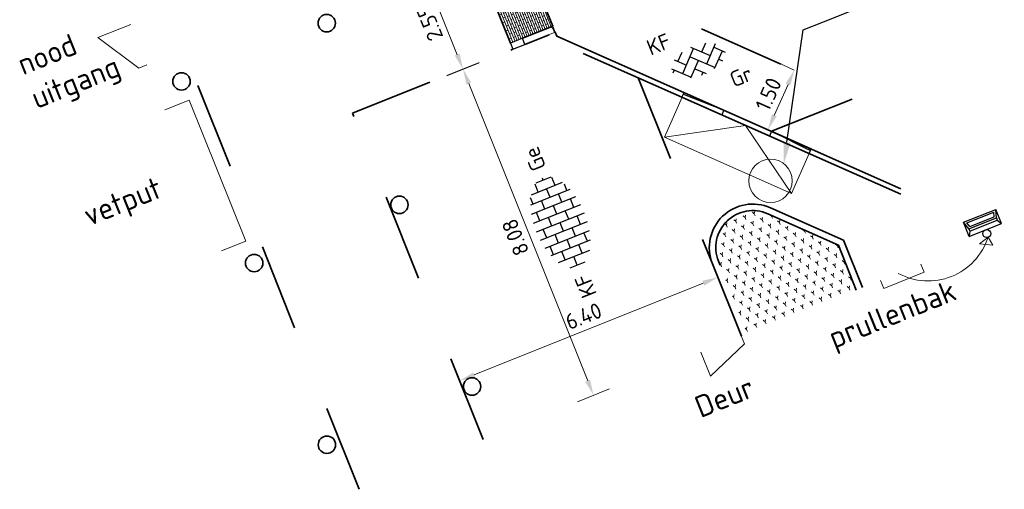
# Model space of a CAD drawing. Header units: metres. Extents: x 126075 to 126745, y 502461 to 502767.
# Tile 16 of 94: x 126556 to 126579, y 502481 to 502492. Entities that reach past the tile are written whole.
import ezdxf
from ezdxf import colors
from ezdxf.entities.mleader import LeaderData, LeaderLine
from ezdxf.enums import TextEntityAlignment as Align
from ezdxf.math import Vec2, Vec3

# ---------------------------------------------------------------- set-up
doc = ezdxf.new("R2010")
doc.units = ezdxf.units.M
doc.header["$PDSIZE"] = 1
for name, pattern in [('VH-RIJWIELPADBAND-SO', [20, 8, -2, 2, -2, 0, -2, 2, -2]), ('VH-TROTTOIRBAND-SO', [15, 5, -2, 2, -2, 2, -2]), ('ZZ-HIDDEN-SO', [4, 2, -2])]:
    doc.linetypes.add(name, pattern=pattern)
doc.layers.get('0').update_dxf_attribs({"linetype": 'CONTINUOUS'})
doc.layers.get('DEFPOINTS').update_dxf_attribs({"linetype": 'CONTINUOUS'})
for name, color, linetype, lineweight in [('N-WE-GR-BEPLANTING-A-200', 92, 'CONTINUOUS', 18), ('N-WE-IE-MEUBILAIR_WEGMEUBILAIR_AFVALBAK-S-200', 7, 'CONTINUOUS', 25), ('N-WE-VH-CONSTRUCTIELIJN-G', 7, 'CONTINUOUS', 18), ('N-WE-VH-KANTOPSLUITING_ELEMENT_INRIT_130 150-S', 40, 'CONTINUOUS', 25), ('N-WE-VH-KANTOPSLUITING_RIJWIELPADBAND_40 120-G', 10, 'VH-RIJWIELPADBAND-SO', 35), ('N-WE-VH-KANTOPSLUITING_RIJWIELPADBAND_40 120_250_EINDVERLOOPBAND-S', 10, 'CONTINUOUS', 25), ('N-WE-VH-KANTOPSLUITING_TROTTOIRBAND_130X150_250-G', 210, 'VH-TROTTOIRBAND-SO', 35), ('N-WE-VH-KANTOPSLUITING_TROTTOIRBAND_130X150_250_INRITPERRONBAND-S', 210, 'CONTINUOUS', 25), ('N-WE-VH-KANTOPSLUITING_VOORKANTBAND-G', 50, 'CONTINUOUS', 35), ('N-WE-VH-MATERIAALGRENS-G', 7, 'ZZ-HIDDEN-SO', 35), ('N-WE-VH-OPENVERHARDING_BETONSTRAATSTEEN_KEIFORMAAT_HALFSTEENSVERBAND-S-200', 252, 'CONTINUOUS', 25), ('N-WE-VH-OPENVERHARDING_BETONSTRAATSTEEN_KEIFORMAAT_KEPERVERBAND-S-200', 252, 'CONTINUOUS', 25), ('N-WE-VH-OPENVERHARDING_BETONSTRAATSTEEN_WAALFORMAAT-A', 252, 'CONTINUOUS', 18), ('N-WE-VH-OPENVERHARDING_TEGEL-S', 90, 'CONTINUOUS', 25), ('X-XX-AL-AANPIJLING-G', 7, 'CONTINUOUS', 18), ('X-XX-AL-M', 7, 'CONTINUOUS', 18), ('X-XX-AL-T25', 7, 'CONTINUOUS', 25), ('X03-XX-AL-T25', 7, 'CONTINUOUS', 25)]:
    doc.layers.add(name, color=color, linetype=linetype, lineweight=lineweight)
doc.styles.add('NLCS-ISO', font='NLCS-ISO.ttf')
doc.styles.add('NLCS-ISO-M200-T18', font='NLCS-ISO.ttf', dxfattribs={"height": 0.36})
doc.styles.add('NLCS-ISO-M200-T25', font='NLCS-ISO.ttf', dxfattribs={"height": 0.5})
doc.dimstyles.new('NLCS-M200-T18-PIJL_L2_H1', dxfattribs={"dimscale": 0.2, "dimtxt": 2.5, "dimasz": 1.8, "dimexe": 2, "dimexo": 2, "dimgap": 0.7, "dimtad": 1, "dimzin": 0, "dimdsep": 46, "dimtxsty": 'NLCS-ISO-M200-T18', "dimcen": 0, "dimdle": 2, "dimclrd": 256, "dimclre": 256, "dimclrt": 10, "dimadec": 1, "dimazin": 0, "dimtfac": 1, "dimtdec": 3, "dimtofl": 0, "dimtmove": 0, "dimatfit": 3, "dimfxl": 2, "dimfxlon": 1, "dimtfillclr": 256, "dimtolj": 1, "dimtzin": 0, "dimlwd": -1, "dimlwe": -1, "dimarcsym": 0})

# ---------------------------------------------------------------- blocks, each defined once
blk = doc.blocks.new('SVH-RIJWIELPAD EINDVERLOOPBAND_40 120X250_MAAIVELD_LINKS_L1000_HD-MM')
blk.add_line((0, 40), (-100, 40))
blk.add_lwpolyline([(0, 0), (-1000, 0), (-1000, 120), (0, 120)], close=True)
at = {"flags": 128}
blk.add_lwpolyline([(-100, 40), (-900, 0)], dxfattribs=at)
blk = doc.blocks.new('SVH-RIJWIELPAD EINDVERLOOPBAND_40 120X250_MAAIVELD_RECHTS_L1000_HD-MM')
blk.add_line((0, 40), (100, 40))
blk.add_lwpolyline([(0, 0), (1000, 0), (1000, 120), (0, 120)], close=True)
at = {"flags": 128}
blk.add_lwpolyline([(100, 40), (900, 0)], dxfattribs=at)
blk = doc.blocks.new('SVH-TROTTOIRBAND INRITPERRONBAND_130 150X250_RECHTS_L750_VB-MM')
at = {"linetype": 'Continuous', "lineweight": 0}
blk.add_line((0, 20), (-100, 20), dxfattribs=at)
blk.add_lwpolyline([(-150, 0), (-150, 750), (0, 750), (0, 0)], close=True, dxfattribs=at)
blk.add_arc((-100, 70), 50, 180, 270, dxfattribs=at)
blk = doc.blocks.new('SVH-TROTTOIRBAND INRITPERRONBAND_130 150X250_LINKS_L750_VB-MM')
at = {"linetype": 'Continuous', "lineweight": 0}
blk.add_line((0, 20), (100, 20), dxfattribs=at)
blk.add_lwpolyline([(150, 0), (150, 750), (0, 750), (0, 0)], close=True, dxfattribs=at)
blk.add_arc((100, 70), 50, 270, 0, dxfattribs=at)
blk = doc.blocks.new('SVH-TEGEL_300X150X80')
at = {"flags": 128}
blk.add_lwpolyline([(0, 0), (0, 0.3), (-0.15, 0.3), (-0.15, 0)], close=True, dxfattribs=at)
blk = doc.blocks.new('*U358')
at = {"layer": 'N-WE-VH-OPENVERHARDING_BETONSTRAATSTEEN_WAALFORMAAT-A'}
h = blk.add_hatch(dxfattribs=at)
h.set_pattern_fill('AVH-BSS_WAALFORMAAT_HALFST', color=256, angle=90, pattern_type=2)
h.set_pattern_definition([(180, (1.05, 1e-16), (-6e-18, -0.05), []), (90, (1.05, 1e-16), (-0.1, 0.05), [0.05, -0.05])])
h.paths.add_polyline_path([(2.4, 1.05), (0.15, 1.05), (0.15, 0), (2.4, 0)])
at = {"layer": 'N-WE-VH-CONSTRUCTIELIJN-G'}
blk.add_lwpolyline([(2.4, 1.05), (0.15, 1.05), (0.15, 0), (2.4, 0)], close=True, dxfattribs=at)
at = {"layer": 'N-WE-VH-KANTOPSLUITING_TROTTOIRBAND_130X150_250-G'}
for points in [[(0, 0.75), (0, 0.15)], [(2.55, 0.75), (2.55, 0.15)]]:
    blk.add_lwpolyline(points, dxfattribs=at)
at = {"layer": 'N-WE-VH-KANTOPSLUITING_VOORKANTBAND-G'}
for points in [[(0.15, 0.75), (0.15, 0)], [(2.4, 0.75), (2.4, 0)]]:
    blk.add_lwpolyline(points, dxfattribs=at)
at = {"layer": 'N-WE-VH-MATERIAALGRENS-G'}
for p, q in [((0.15, 1.05), (2.4, 1.05)), ((0.15, 0), (2.4, 0))]:
    blk.add_line(p, q, dxfattribs=at)
at = {"layer": 'N-WE-VH-KANTOPSLUITING_TROTTOIRBAND_130X150_250_INRITPERRONBAND-S', "xscale": 0.001, "yscale": 0.001, "zscale": 0.001}
for name, p in [('SVH-TROTTOIRBAND INRITPERRONBAND_130 150X250_LINKS_L750_VB-MM', (0, 0)), ('SVH-TROTTOIRBAND INRITPERRONBAND_130 150X250_RECHTS_L750_VB-MM', (2.55, 0))]:
    blk.add_blockref(name, p, dxfattribs=at)
at = {"layer": 'N-WE-VH-OPENVERHARDING_TEGEL-S'}
for p in [(0.15, 0.75), (2.55, 0.75)]:
    blk.add_blockref('SVH-TEGEL_300X150X80', p, dxfattribs=at)
blk = doc.blocks.new('SVH-BSS_KEIFORMAAT_HALFST-SO')
for p, q in [((-3.15, -2.44), (-3.15, 2.44)), ((-2.1, -2.75), (-2.1, 2.75)), ((-1.05, -2.92), (-1.05, 2.92)), ((0, -2.98), (0, 2.97)), ((1.05, -2.92), (1.05, 2.92)), ((2.1, -2.75), (2.1, 2.75)), ((3.15, -2.44), (3.15, 2.44)), ((-4.2, -1.93), (-4.2, 1.93)), ((-3.15, 2.1), (-2.1, 2.1)), ((-1.05, 2.1), (0, 2.1)), ((1.05, 2.1), (2.1, 2.1)), ((3.15, 2.1), (3.91, 2.1)), ((4.2, -1.93), (4.2, 1.93)), ((-5.25, -0.93), (-5.25, 0.93)), ((-5.25, 0), (-4.2, 0)), ((-4.2, 1.05), (-3.15, 1.05)), ((-3.15, 0), (-2.1, 0)), ((-2.1, 1.05), (-1.05, 1.05)), ((-1.05, 0), (0, 0)), ((0, 1.05), (1.05, 1.05)), ((1.05, 0), (2.1, 0)), ((2.1, 1.05), (3.15, 1.05)), ((3.15, 0), (4.2, 0)), ((4.2, 1.05), (5.17, 1.05)), ((5.25, -0.93), (5.25, 0.93)), ((5.25, 0), (5.52, 0)), ((-4.2, -1.05), (-3.15, -1.05)), ((-2.1, -1.05), (-1.05, -1.05)), ((0, -1.05), (1.05, -1.05)), ((2.1, -1.05), (3.15, -1.05)), ((4.2, -1.05), (5.17, -1.05)), ((-3.15, -2.1), (-2.1, -2.1)), ((-1.05, -2.1), (0, -2.1)), ((1.05, -2.1), (2.1, -2.1)), ((3.15, -2.1), (3.91, -2.1))]:
    blk.add_line(p, q)
at = {"style": 'NLCS-ISO'}
blk.add_attdef('FORMAAT', text='', height=1.8, dxfattribs=at).set_placement((-6.53, 0), align=Align.MIDDLE_RIGHT)
blk.add_attdef('KLEUR', text='', height=1.8, dxfattribs=at).set_placement((6.53, 0), align=Align.MIDDLE_LEFT)
at = {"style": 'NLCS-ISO', "flags": 1}
blk.add_attdef('FUNCTIE', text='', height=1.8, dxfattribs=at).set_placement((0, -3.98), align=Align.TOP_CENTER)
blk = doc.blocks.new('*D391')
at = {"layer": 'DEFPOINTS', "color": 0, "transparency": 16777216}
for p in [(126566.439, 502490.802), (126564.455, 502490.008), (126567.459, 502482.506)]:
    blk.add_point(p, dxfattribs=at)
at = {"layer": 'X-XX-AL-M', "transparency": 16777216}
for p, q in [((126566.067, 502490.653), (126566.81, 502490.95)), ((126569.308, 502483.634), (126566.572, 502490.468)), ((126569.071, 502483.151), (126569.813, 502483.449))]:
    blk.add_line(p, q, dxfattribs=at)
for points in [[(126566.517, 502490.445), (126566.628, 502490.49), (126566.439, 502490.802)], [(126569.252, 502483.612), (126569.364, 502483.657), (126569.442, 502483.3)]]:
    blk.add_solid(points, dxfattribs=at)
at = {"layer": 'X-XX-AL-M', "color": 10, "transparency": 16777216, "insert": (126567.643, 502486.932), "char_height": 0.36, "attachment_point": 5, "rotation": 111.8188, "style": 'NLCS-ISO-M200-T18'}
blk.add_mtext('\\A1;8.08', dxfattribs=at)
blk = doc.blocks.new('*D392')
at = {"layer": 'DEFPOINTS', "color": 0, "transparency": 16777216}
for p in [(126566.637, 502493.624), (126565.491, 502493.165), (126567.585, 502491.257)]:
    blk.add_point(p, dxfattribs=at)
at = {"layer": 'X-XX-AL-M', "transparency": 16777216}
for p, q in [((126565.863, 502493.314), (126565.12, 502493.016)), ((126566.306, 502491.132), (126565.625, 502492.831)), ((126566.811, 502490.947), (126566.069, 502490.649))]:
    blk.add_line(p, q, dxfattribs=at)
for points in [[(126565.57, 502492.809), (126565.681, 502492.853), (126565.491, 502493.165)], [(126566.25, 502491.11), (126566.362, 502491.155), (126566.44, 502490.798)]]:
    blk.add_solid(points, dxfattribs=at)
at = {"layer": 'X-XX-AL-M', "color": 10, "transparency": 16777216, "insert": (126565.669, 502491.863), "char_height": 0.36, "attachment_point": 5, "rotation": 111.8405, "style": 'NLCS-ISO-M200-T18'}
blk.add_mtext('\\A1;2.55', dxfattribs=at)
blk = doc.blocks.new('*D393')
at = {"layer": 'DEFPOINTS', "color": 0, "transparency": 16777216}
for p in [(126572.303, 502486.012), (126572.844, 502484.659), (126566.902, 502482.282)]:
    blk.add_point(p, dxfattribs=at)
at = {"layer": 'X-XX-AL-M', "transparency": 16777216}
for p, q in [((126572.452, 502485.64), (126572.155, 502486.383)), ((126566.695, 502483.768), (126571.969, 502485.878)), ((126566.51, 502483.263), (126566.213, 502484.006))]:
    blk.add_line(p, q, dxfattribs=at)
for points in [[(126571.947, 502485.934), (126571.991, 502485.822), (126572.303, 502486.012)], [(126566.673, 502483.824), (126566.718, 502483.712), (126566.361, 502483.634)]]:
    blk.add_solid(points, dxfattribs=at)
at = {"layer": 'X-XX-AL-M', "color": 10, "transparency": 16777216, "insert": (126569.213, 502485.12), "char_height": 0.36, "attachment_point": 5, "rotation": 21.8057, "style": 'NLCS-ISO-M200-T18'}
blk.add_mtext('\\A1;6.40', dxfattribs=at)
blk = doc.blocks.new('SVH-BSS_KEIFORMAAT_KEPER_KL-SO')
for p, q in [((-2.23, 0.74), (-1.39, 1.58)), ((-2.23, -0.74), (0, 1.48)), ((-0.26, 1.74), (1.48, 0)), ((0.74, 0.74), (1.54, 1.54)), ((-3.22, 0.25), (-1.48, -1.48)), ((-3.22, -0.25), (-2.97, 0)), ((-2.56, 1.08), (-1.48, 0)), ((-1.54, -1.54), (0, 0)), ((-0.74, 0.74), (1.48, -1.48)), ((0.74, -0.74), (2.56, 1.08)), ((1.39, -1.58), (2.97, 0)), ((2.23, 0.74), (3.22, -0.25)), ((-0.74, -0.74), (0.26, -1.74)), ((2.23, -0.74), (2.56, -1.08)), ((-0.26, -1.74), (0, -1.48))]:
    blk.add_line(p, q)
at = {"style": 'NLCS-ISO'}
blk.add_attdef('FORMAAT', text='', height=1.8, dxfattribs=at).set_placement((-4.25, 0), align=Align.MIDDLE_RIGHT)
blk.add_attdef('KLEUR', text='', height=1.8, dxfattribs=at).set_placement((4.25, 0), align=Align.MIDDLE_LEFT)
at = {"style": 'NLCS-ISO', "flags": 1}
blk.add_attdef('FUNCTIE', text='', height=1.8, dxfattribs=at).set_placement((0, -2.75), align=Align.TOP_CENTER)
blk = doc.blocks.new('*D397')
at = {"layer": 'DEFPOINTS', "color": 0, "transparency": 16777216}
for p in [(126574.063, 502490.779), (126574.147, 502490.742), (126573.539, 502489.371)]:
    blk.add_point(p, dxfattribs=at)
at = {"layer": 'X-XX-AL-M', "transparency": 16777216}
for p, q in [((126574.063, 502490.779), (126573.698, 502490.941)), ((126573.602, 502489.737), (126573.918, 502490.45)), ((126573.456, 502489.407), (126573.09, 502489.569))]:
    blk.add_line(p, q, dxfattribs=at)
for points in [[(126573.863, 502490.474), (126573.973, 502490.426), (126574.063, 502490.779)], [(126573.547, 502489.761), (126573.657, 502489.712), (126573.456, 502489.407)]]:
    blk.add_solid(points, dxfattribs=at)
at = {"layer": 'X-XX-AL-M', "color": 10, "transparency": 16777216, "insert": (126573.467, 502490.223), "char_height": 0.36, "attachment_point": 5, "rotation": 66.1141, "style": 'NLCS-ISO-M200-T18'}
blk.add_mtext('\\A1;1.50', dxfattribs=at)
blk = doc.blocks.new('SIE-WEG_AFVALBAK_01-SO')
for p, q in [((2, -0.45), (-2, -0.45)), ((-1.7, -0.98), (-2, -0.45)), ((-2, -0.45), (-2, -2.2)), ((1.7, -0.98), (-1.7, -0.98)), ((-1.7, -1.26), (-1.7, -0.98)), ((1.7, -0.98), (2, -0.45)), ((1.7, -1.26), (1.7, -0.98)), ((2, -0.45), (2, -2.2)), ((-1.7, -1.26), (-2, -2.2)), ((2, -2.2), (-2, -2.2)), ((1.7, -1.26), (-1.7, -1.26)), ((-1.51, -1.48), (-1.67, -1.98)), ((1.67, -1.98), (-1.67, -1.98)), ((1.51, -1.48), (-1.51, -1.48)), ((1.51, -1.48), (1.67, -1.98)), ((1.7, -1.26), (2, -2.2))]:
    blk.add_line(p, q)
blk.add_circle((0, 0), 0.454)

msp = doc.modelspace()

# ---------------------------------------------------------------- hatches: boundary and pattern name
at = {"layer": 'N-WE-GR-BEPLANTING-A-200', "transparency": 33554559}
h = msp.add_hatch(dxfattribs=at)
h.set_pattern_fill('AGR-BEPLANTING_SOORT_01-SO', color=256, scale=0.2, pattern_type=2)
h.set_pattern_definition([(81.87389, (126537.35241, 502570.73325), (-0.1816699, 0.1425811), [0.0577352, -0.1732052]), (141.87389, (126537.35241, 502570.73325), (-0.2143138, -0.0860402), [0.0577352, -0.1732052]), (291.87389, (126537.35241, 502570.73325), (0.18166985, -0.14258116), [0.05, -0.35])])
edge = h.paths.add_edge_path()
edge.add_line((126575.49, 502485.72), (126575.077, 502486.754))
edge.add_line((126575.077, 502486.754), (126573.451, 502487.474))
edge.add_arc((126573.107, 502486.697), 0.85, 66.1124, 201.8108)
edge.add_line((126572.318, 502486.381), (126572.984, 502484.716))
edge.add_line((126572.984, 502484.716), (126575.49, 502485.72))

# ---------------------------------------------------------------- linework, layer by layer
at = {"layer": 'N-WE-VH-KANTOPSLUITING_RIJWIELPADBAND_40 120-G', "flags": 128}
msp.add_lwpolyline([(126576.516, 502487.921), (126568.503, 502491.47), (126568.449, 502491.604)], dxfattribs=at)
at = {"layer": 'N-WE-VH-KANTOPSLUITING_TROTTOIRBAND_130X150_250-G', "flags": 128}
msp.add_lwpolyline([(126575.49, 502485.72), (126575.077, 502486.754), (126573.451, 502487.474, 0.672595), (126572.318, 502486.381), (126572.984, 502484.716)], format="xyb", dxfattribs=at)
at = {"layer": 'N-WE-VH-KANTOPSLUITING_VOORKANTBAND-G', "flags": 128}
msp.add_lwpolyline([(126576.518, 502488.051), (126568.596, 502491.56), (126568.561, 502491.648)], dxfattribs=at)
msp.add_lwpolyline([(126575.63, 502485.776), (126575.193, 502486.866), (126573.512, 502487.611, 0.672595), (126572.178, 502486.325), (126572.845, 502484.66)], format="xyb", dxfattribs=at)
at = {"layer": 'N-WE-VH-KANTOPSLUITING_VOORKANTBAND-G'}
for centre in [(126563.302, 502491.857), (126559.961, 502490.517), (126564.975, 502487.679), (126561.633, 502486.34), (126566.647, 502483.502), (126563.306, 502482.162)]:
    msp.add_circle(centre, 0.2, dxfattribs=at)
at = {"layer": 'N-WE-VH-MATERIAALGRENS-G', "flags": 128}
for points in [[(126573.539, 502489.371), (126575.49, 502490.147), (126567.796, 502493.554)], [(126566.902, 502482.282), (126563.898, 502489.785), (126567.585, 502491.258)], [(126564.047, 502481.138), (126560.108, 502490.999), (126559.259, 502490.66)], [(126570.468, 502490.599), (126572.178, 502486.325)]]:
    msp.add_lwpolyline(points, dxfattribs=at)
at = {"layer": 'X-XX-AL-AANPIJLING-G', "flags": 128}
for points in [[(126559.165, 502490.899), (126558.979, 502490.824), (126558.039, 502491.525), (126558.793, 502491.827)], [(126559.579, 502489.866), (126560.136, 502490.09), (126561.439, 502486.842), (126560.881, 502486.618)], [(126574.405, 502488.856), (126574, 502487.942), (126571.074, 502489.238), (126571.479, 502490.152)], [(126574, 502487.942), (126572.942, 502489.504), (126571.074, 502489.238)], [(126576.047, 502485.943), (126576.122, 502485.758), (126577.05, 502486.13), (126576.976, 502486.315)], [(126572.841, 502484.667), (126572.916, 502484.481), (126572.137, 502483.737), (126571.915, 502484.29)]]:
    msp.add_lwpolyline(points, dxfattribs=at)
msp.add_lwpolyline([(126576.451, 502486.104, 0.469354), (126578.524, 502486.934), (126578.321, 502486.783), (126578.629, 502486.749), (126578.524, 502486.934)], format="xyb", dxfattribs=at)
at = {"layer": 'X-XX-AL-AANPIJLING-G'}
msp.add_circle((126573.517, 502488.231), 0.5, dxfattribs=at)

# ---------------------------------------------------------------- block references
at = {"layer": 'N-WE-IE-MEUBILAIR_WEGMEUBILAIR_AFVALBAK-S-200', "xscale": 0.2, "yscale": 0.2, "zscale": 0.2, "rotation": 201.8097061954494}
msp.add_blockref('SIE-WEG_AFVALBAK_01-SO', (126578.491, 502487.018), dxfattribs=at)
at = {"layer": 'N-WE-VH-KANTOPSLUITING_ELEMENT_INRIT_130 150-S', "rotation": 111.840274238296}
msp.add_blockref('*U358', (126568.56, 502491.648), dxfattribs=at)
at = {"layer": 'N-WE-VH-KANTOPSLUITING_RIJWIELPADBAND_40 120_250_EINDVERLOOPBAND-S'}
for name, p, xscale, yscale, zscale, rotation in [('SVH-RIJWIELPAD EINDVERLOOPBAND_40 120X250_MAAIVELD_LINKS_L1000_HD-MM', (126571.527, 502490.262), 0.001, 0.001, 0.001, 156.1124291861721), ('SVH-RIJWIELPAD EINDVERLOOPBAND_40 120X250_MAAIVELD_RECHTS_L1000_HD-MM', (126574.453, 502488.966), 0.0009999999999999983, 0.0009999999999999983, 0.0009999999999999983, 156.1232090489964)]:
    msp.add_blockref(name, p, dxfattribs=dict(at, xscale=xscale, yscale=yscale, zscale=zscale, rotation=rotation))
at = {"layer": 'N-WE-VH-OPENVERHARDING_BETONSTRAATSTEEN_KEIFORMAAT_HALFSTEENSVERBAND-S-200', "xscale": 0.2, "yscale": 0.2, "zscale": 0.2, "rotation": 111.8191173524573}
msp.add_blockref('SVH-BSS_KEIFORMAAT_HALFST-SO', (126568.676, 502487.269), dxfattribs=at).add_auto_attribs({'FORMAAT': 'KF', 'KLEUR': 'Ge'})
at = {"layer": 'N-WE-VH-OPENVERHARDING_BETONSTRAATSTEEN_KEIFORMAAT_KEPERVERBAND-S-200'}
ref = msp.add_blockref('SVH-BSS_KEIFORMAAT_KEPER_KL-SO', (126571.855, 502491.002), dxfattribs=dict(at, xscale=0.2, yscale=0.2, zscale=0.2, rotation=21.71388426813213))
ref.add_attrib('FORMAAT', 'KF', dxfattribs={"layer": '0', "height": 0.36, "rotation": 21.7139, "style": 'NLCS-ISO'}).set_placement((126571.184, 502491.47), align=Align.MIDDLE_RIGHT)
ref.add_attrib('KLEUR', 'Gr', dxfattribs={"layer": '0', "height": 0.36, "rotation": 21.7139, "style": 'NLCS-ISO'}).set_placement((126572.606, 502490.542), align=Align.MIDDLE_LEFT)

# ---------------------------------------------------------------- texts
at = {"layer": 'X03-XX-AL-T25', "char_height": 0.5, "attachment_point": 1, "rotation": 21.8739, "style": 'NLCS-ISO-M200-T25'}
for s, width, insert in [('nood\\Puitgang', 1.84359, (126556.131, 502491.115)), ('vetput', 3.71119, (126557.645, 502487.646)), ('prullenbak', 8.40479, (126574.791, 502484.829)), ('Deur', 3.71119, (126571.72, 502483.236))]:
    msp.add_mtext_dynamic_manual_height_columns(s, width=width, gutter_width=2.5, heights=[0], dxfattribs=dict(at, insert=insert))

# ---------------------------------------------------------------- dimensions: what is measured, and where the dimension line sits
at = {"layer": 'X-XX-AL-M'}
for p1, p2, distance, picture, middle in [((126567.585, 502491.257), (126566.637, 502493.624), 1.234, '*D392', (126565.669, 502491.863)), ((126567.459, 502482.506), (126564.455, 502490.008), -2.136, '*D391', (126567.643, 502486.932)), ((126573.539, 502489.371), (126574.147, 502490.742), 0.091, '*D397', (126573.467, 502490.223)), ((126566.902, 502482.282), (126572.844, 502484.659), 1.457, '*D393', (126569.213, 502485.12))]:
    dim = msp.add_aligned_dim(p1=p1, p2=p2, distance=distance, dimstyle='NLCS-M200-T18-PIJL_L2_H1', dxfattribs=at)
    dim.commit()
    dim.dimension.update_dxf_attribs({"geometry": picture, "text_midpoint": middle})

# ---------------------------------------------------------------- leaders
at = {"layer": 'X-XX-AL-T25'}
ml = msp.add_multileader_mtext('Standard', dxfattribs=at)
ml.set_content('Ophogen put', color=256, style='NLCS-ISO-M200-T25')
ml.set_leader_properties(color=256, linetype='ByLayer', lineweight=-1)
ml.build(insert=Vec2(0, 0))
ml.multileader.update_dxf_attribs({"text_left_attachment_type": 5, "text_right_attachment_type": 5, "dogleg_length": 0.5, "arrow_head_size": 0.5})
ctx = ml.context
ctx.base_point, ctx.char_height, ctx.arrow_head_size, ctx.landing_gap_size, ctx.plane_x_axis, ctx.plane_y_axis = Vec3(126574.733, 502491.891), 0.5, 0.5, 0.18, Vec3(0.92865, 0.370958), Vec3(-0.370958, 0.92865)
ctx.left_attachment, ctx.right_attachment = 5, 5
notes = []
notes.append((ctx, [(0, (1, 1, 0), (126574.268, 502491.705), (0.92865, 0.370958), 0.5, [(0, [(126573.823, 502488.626)], 0, [])])]))
ctx.mtext.insert, ctx.mtext.text_direction, ctx.mtext.rotation, ctx.mtext.flow_direction = Vec3(126574.659, 502492.561), Vec3(0.92865, 0.370958), 0.380041, 5
for ctx, leaders in notes:
    for number, flags, end, landing, length, lines in leaders:
        leader = LeaderData()
        leader.index, (leader.has_last_leader_line, leader.has_dogleg_vector, leader.attachment_direction) = number, flags
        leader.last_leader_point, leader.dogleg_vector, leader.dogleg_length = Vec3(end), Vec3(landing), length
        for number, points, colour, breaks in lines:
            line = LeaderLine()
            line.index, line.vertices, line.color, line.breaks = number, Vec3.list(points), colors.encode_raw_color(colour), breaks
            leader.lines.append(line)
        ctx.leaders.append(leader)

doc.saveas('drawing.dxf')
